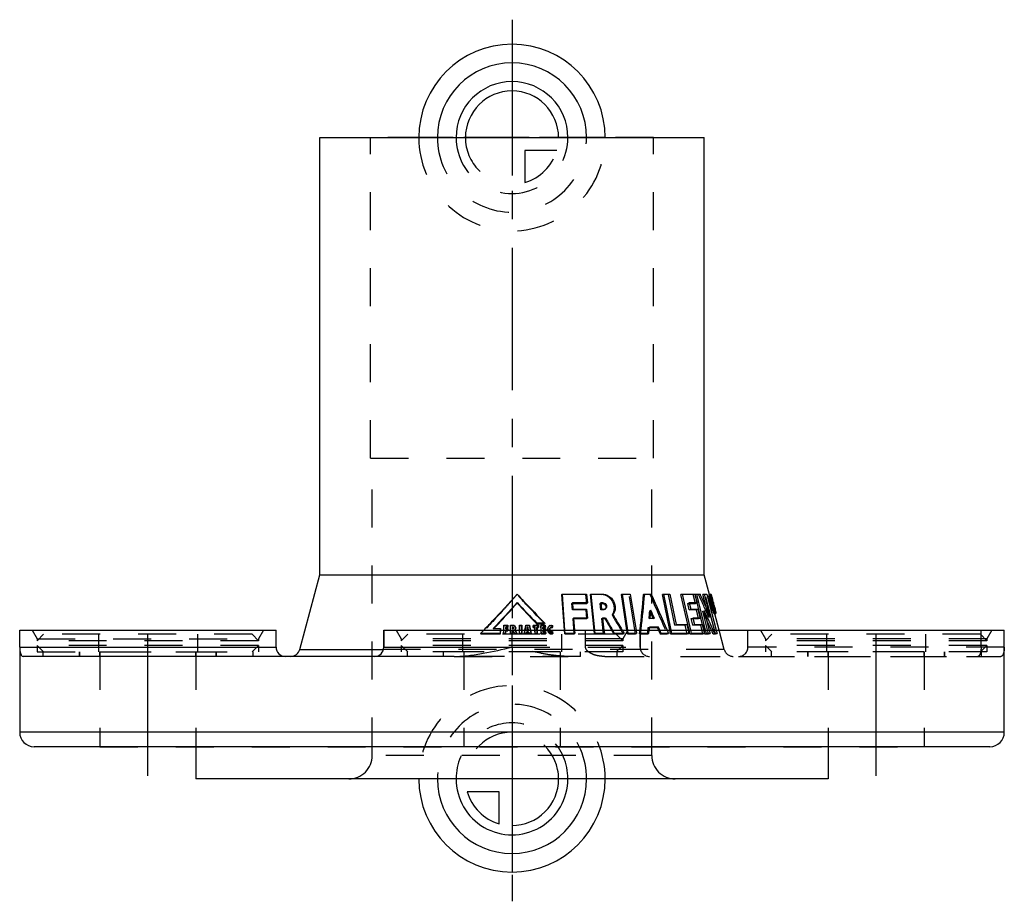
# Model space of a CAD drawing. Header units: millimetres. Extents: x 415 to 584, y 424 to 575.
import ezdxf

# ---------------------------------------------------------------- set-up
doc = ezdxf.new("R2010")
doc.units = ezdxf.units.MM
doc.header["$LTSCALE"] = 65.185185
doc.linetypes.add('CENTER', pattern=[0.6, 0.375, -0.075, 0.075, -0.075])
doc.linetypes.add('HIDDEN', pattern=[0.2, 0.1, -0.1])
for name, color, linetype in [('BOHRUNG', 7, 'CONTINUOUS'), ('KOERPER', 7, 'CONTINUOUS'), ('KONST.EL_MIT_GEO', 7, 'CONTINUOUS'), ('KURVEN', 7, 'CONTINUOUS'), ('L1', 7, 'CONTINUOUS')]:
    doc.layers.add(name, color=color, linetype=linetype)

msp = doc.modelspace()

# ---------------------------------------------------------------- linework, layer by layer
at = {"layer": 'BOHRUNG', "color": 2, "linetype": 'CENTER'}
for p, q in [((437.5, 445.5), (437.5, 471.8)), ((562.5, 445.5), (562.5, 471.8))]:
    msp.add_line(p, q, dxfattribs=at)
at = {"layer": 'BOHRUNG', "color": 8, "linetype": 'HIDDEN'}
for p, q in [((429.25, 466.8), (429.25, 450.5)), ((445.75, 466.8), (445.75, 450.5)), ((491.75, 466.8), (491.75, 450.5)), ((508.25, 466.8), (508.25, 450.5)), ((554.25, 466.8), (554.25, 450.5)), ((570.75, 466.8), (570.75, 450.5)), ((429.25, 450.5), (570.75, 450.5))]:
    msp.add_line(p, q, dxfattribs=at)
at = {"layer": 'KOERPER', "color": 7, "linetype": 'Continuous'}
for p, q in [((467, 480), (467, 555)), ((467, 555), (533, 555)), ((533, 480), (533, 555)), ((463.57, 467.19), (467, 480)), ((467, 480), (533, 480)), ((533.9, 476.65), (533, 480)), ((508.58, 476.63), (508.66, 476.7)), ((509, 470.5), (508.58, 476.63)), ((513.45, 476.63), (513.57, 476.7)), ((514.1, 470.5), (513.45, 476.63)), ((518.8, 476.63), (518.96, 476.7)), ((519.71, 470.48), (518.8, 476.63)), ((522.58, 476.63), (522.77, 476.7)), ((525.83, 476.63), (526.05, 476.7)), ((527.08, 470.5), (525.83, 476.63)), ((529, 476.63), (529.25, 476.7)), ((530.4, 470.5), (529, 476.63)), ((531.43, 476.63), (531.7, 476.7)), ((532.95, 470.5), (531.43, 476.63)), ((532.76, 476.63), (533.04, 476.7)), ((533.32, 474.44), (532.76, 476.63)), ((500.89, 475.22), (500.88, 475.15)), ((510.36, 475.09), (512.86, 475.09)), ((512.86, 475.09), (512.96, 475.17)), ((515.25, 475.09), (515.52, 475.09)), ((515.52, 475.09), (515.65, 475.17)), ((530.44, 475.09), (531.49, 475.09)), ((531.49, 475.09), (531.76, 475.17)), ((534.21, 475.92), (534.27, 475.94)), ((523.8, 473.48), (523.84, 473.39)), ((523.84, 473.39), (523.94, 473.16)), ((534.69, 474.14), (534.74, 474.15)), ((535.55, 470.5), (534.79, 473.33)), ((504.1, 471.75), (504.22, 471.62)), ((504.25, 471.7), (504.22, 471.62)), ((504.22, 471.62), (505.6, 471.62)), ((505.64, 471.7), (505.6, 471.62)), ((510.57, 472.48), (512.86, 472.48)), ((512.86, 472.48), (512.96, 472.56)), ((515.56, 472.48), (515.93, 472.48)), ((515.93, 472.48), (516.07, 472.56)), ((523.94, 473.16), (524.14, 472.71)), ((524.14, 472.71), (524.21, 472.56)), ((531.06, 472.48), (532.02, 472.48)), ((532.02, 472.48), (532.29, 472.56)), ((415.5, 467.6), (415.5, 470.5)), ((415.5, 470.5), (459.5, 470.5)), ((459.5, 467.6), (459.5, 470.5)), ((478, 467.6), (478, 470.5)), ((498.93, 470.96), (499.3, 470.96)), ((499.29, 471.04), (499.3, 470.96)), ((500.06, 470.96), (500.16, 470.96)), ((500.16, 471.04), (500.16, 470.96)), ((502.69, 470.96), (502.78, 470.5)), ((502.71, 471.04), (502.71, 471.03)), ((503.66, 470.96), (503.65, 471.27)), ((503.69, 471.04), (503.66, 470.96)), ((503.66, 470.96), (503.93, 470.96)), ((503.94, 470.5), (503.93, 470.96)), ((504.31, 470.96), (504.54, 470.96)), ((504.57, 471.04), (504.54, 470.96)), ((504.98, 470.5), (504.95, 471.27)), ((505.34, 470.96), (505.69, 470.96)), ((505.73, 471.04), (505.69, 470.96)), ((506.17, 470.77), (506.12, 470.69)), ((506.13, 470.5), (506.12, 470.69)), ((506.95, 471), (506.89, 470.92)), ((521.98, 470.61), (521.97, 470.5)), ((523.58, 470.95), (524.93, 470.95)), ((524.93, 470.95), (525.13, 471.03)), ((524.93, 470.95), (525.13, 470.5)), ((584.5, 467.6), (584.5, 470.5))]:
    msp.add_line(p, q, dxfattribs=at)
at = {"layer": 'KOERPER', "color": 8, "linetype": 'HIDDEN'}
for p, q in [((500.88, 476.7), (500.87, 476.63)), ((512.7, 476.63), (508.58, 476.63)), ((512.7, 476.63), (512.81, 476.7)), ((512.86, 475.09), (512.7, 476.63)), ((515.33, 476.63), (513.45, 476.63)), ((515.33, 476.63), (515.47, 476.7)), ((520.13, 476.63), (518.8, 476.63)), ((520.13, 476.63), (520.3, 476.7)), ((521.21, 469.86), (520.13, 476.63)), ((523.68, 476.63), (522.58, 476.63)), ((523.68, 476.63), (523.88, 476.7)), ((526.85, 476.63), (525.83, 476.63)), ((526.85, 476.63), (527.08, 476.7)), ((527.96, 471.39), (526.85, 476.63)), ((531.11, 476.63), (529, 476.63)), ((531.11, 476.63), (531.38, 476.7)), ((531.49, 475.09), (531.11, 476.63)), ((532, 476.63), (531.43, 476.63)), ((532, 476.63), (532.28, 476.7)), ((533.14, 476.63), (532.76, 476.63)), ((533.14, 476.63), (533.42, 476.7)), ((534.91, 469.86), (533.14, 476.63)), ((534.79, 473.33), (533.9, 476.65)), ((510.27, 475.09), (510.36, 475.17)), ((510.27, 475.09), (510.36, 475.09)), ((510.36, 474.01), (510.27, 475.09)), ((515.11, 475.09), (515.24, 475.17)), ((515.11, 475.09), (515.25, 475.09)), ((515.24, 474.01), (515.11, 475.09)), ((530.17, 475.09), (530.42, 475.17)), ((530.17, 475.09), (530.44, 475.09)), ((530.42, 474.01), (530.17, 475.09)), ((533.98, 475.86), (534.21, 475.92)), ((534.01, 475.86), (533.98, 475.86)), ((534.45, 474.07), (533.98, 475.86)), ((534.07, 475.6), (534.37, 475.68)), ((534.07, 475.6), (534.08, 475.6)), ((534.2, 475.09), (534.07, 475.6)), ((534.12, 475.48), (534.43, 475.55)), ((534.19, 475.22), (534.12, 475.48)), ((534.21, 475.22), (534.14, 475.48)), ((534.19, 475.22), (534.5, 475.3)), ((534.2, 475.09), (534.5, 475.17)), ((534.21, 475.09), (534.2, 475.09)), ((534.27, 475.94), (534.3, 475.94)), ((534.27, 474.84), (534.57, 474.92)), ((534.28, 474.93), (534.57, 475)), ((534.31, 475.02), (534.33, 474.97)), ((510.36, 474.01), (510.44, 474.09)), ((512.71, 474.01), (510.36, 474.01)), ((512.71, 474.01), (512.81, 474.09)), ((512.86, 472.48), (512.71, 474.01)), ((515.24, 474.01), (515.37, 474.09)), ((515.65, 474.01), (515.24, 474.01)), ((515.65, 474.01), (515.78, 474.09)), ((523.64, 473.85), (523.84, 473.93)), ((523.64, 473.85), (523.8, 473.48)), ((530.42, 474.01), (530.68, 474.09)), ((531.65, 474.01), (530.42, 474.01)), ((531.65, 474.01), (531.91, 474.09)), ((532.02, 472.48), (531.65, 474.01)), ((532.73, 473.74), (533.01, 473.81)), ((533.71, 469.86), (532.73, 473.74)), ((533.76, 472.75), (533.32, 474.44)), ((534.27, 474.84), (534.28, 474.84)), ((534.48, 474.07), (534.27, 474.84)), ((534.28, 474.84), (534.32, 474.71)), ((534.32, 474.71), (534.39, 474.46)), ((534.39, 474.46), (534.43, 474.33)), ((534.43, 474.33), (534.5, 474.07)), ((534.45, 474.07), (534.69, 474.14)), ((534.45, 474.07), (534.48, 474.07)), ((534.5, 474.07), (534.81, 474.15)), ((534.5, 474.07), (534.52, 474.07)), ((534.74, 474.15), (534.77, 474.15)), ((510.48, 472.48), (510.57, 472.56)), ((510.48, 472.48), (510.57, 472.48)), ((510.69, 469.86), (510.48, 472.48)), ((515.42, 472.48), (515.55, 472.56)), ((515.42, 472.48), (515.56, 472.48)), ((515.73, 469.86), (515.42, 472.48)), ((517.2, 473.11), (517.34, 473.19)), ((523.53, 472.48), (523.73, 472.56)), ((524.25, 472.48), (523.53, 472.48)), ((524.21, 472.56), (524.25, 472.48)), ((524.25, 472.48), (524.45, 472.56)), ((530.78, 472.48), (531.04, 472.56)), ((530.78, 472.48), (531.06, 472.48)), ((531.04, 471.39), (530.78, 472.48)), ((533.76, 472.75), (534.04, 472.83)), ((478, 470.5), (522, 470.5)), ((494.61, 469.94), (494.65, 469.86)), ((494.65, 469.86), (498, 469.86)), ((496.79, 470.78), (496.81, 470.71)), ((496.81, 470.71), (496.84, 470.73)), ((498.02, 470.71), (496.81, 470.71)), ((496.84, 470.73), (496.89, 470.78)), ((497.99, 469.94), (498, 469.86)), ((498, 470.78), (498.02, 470.71)), ((498, 469.86), (498.02, 470.71)), ((498.56, 469.94), (498.58, 469.86)), ((498.58, 471.34), (498.59, 471.27)), ((498.58, 469.86), (498.59, 471.27)), ((498.58, 469.86), (498.92, 469.86)), ((499.3, 471.27), (498.59, 471.27)), ((498.91, 470.48), (498.92, 470.4)), ((498.91, 469.94), (498.92, 469.86)), ((498.92, 471.04), (498.93, 470.96)), ((498.92, 470.78), (498.93, 470.71)), ((498.92, 470.4), (499.26, 470.4)), ((498.92, 469.86), (498.92, 470.4)), ((498.93, 470.71), (498.93, 470.96)), ((499.27, 470.71), (498.93, 470.71)), ((499.26, 470.78), (499.27, 470.71)), ((499.26, 470.4), (499.27, 470.71)), ((499.26, 470.48), (499.26, 470.4)), ((499.29, 471.34), (499.3, 471.27)), ((499.3, 470.96), (499.3, 471.27)), ((499.72, 471.34), (499.72, 471.27)), ((500.16, 471.27), (499.72, 471.27)), ((499.72, 469.86), (499.72, 471.27)), ((499.72, 469.94), (499.72, 469.86)), ((499.72, 469.86), (500.06, 469.86)), ((500.06, 471.04), (500.06, 470.96)), ((500.06, 470.71), (500.06, 470.96)), ((500.06, 470.78), (500.06, 470.71)), ((500.16, 470.71), (500.06, 470.71)), ((500.06, 470.48), (500.06, 470.4)), ((500.06, 470.4), (500.18, 470.4)), ((500.06, 469.86), (500.06, 470.4)), ((500.06, 469.94), (500.06, 469.86)), ((500.16, 471.34), (500.16, 471.27)), ((500.16, 470.78), (500.16, 470.71)), ((500.19, 470.48), (500.18, 470.4)), ((500.18, 470.4), (500.28, 470.22)), ((500.28, 470.22), (500.32, 470.13)), ((500.32, 470.13), (500.35, 470.09)), ((500.35, 470.09), (500.37, 470.04)), ((500.37, 470.04), (500.42, 469.95)), ((500.42, 469.95), (500.46, 469.86)), ((500.47, 469.94), (500.46, 469.86)), ((500.46, 469.86), (500.84, 469.86)), ((500.5, 470.6), (500.5, 470.52)), ((500.85, 469.94), (500.84, 469.86)), ((501.27, 471.34), (501.26, 471.27)), ((501.64, 471.27), (501.26, 471.27)), ((501.27, 469.86), (501.26, 471.27)), ((501.28, 469.94), (501.27, 469.86)), ((501.27, 469.86), (501.66, 469.86)), ((501.66, 471.34), (501.64, 471.27)), ((501.66, 469.86), (501.64, 471.27)), ((501.67, 469.94), (501.66, 469.86)), ((502.13, 470.1), (502.09, 469.86)), ((502.11, 469.94), (502.09, 469.86)), ((502.09, 469.86), (502.44, 469.86)), ((502.16, 470.24), (502.13, 470.1)), ((502.21, 470.5), (502.16, 470.24)), ((502.35, 471.27), (502.31, 471.03)), ((502.37, 471.34), (502.35, 471.27)), ((502.97, 471.27), (502.35, 471.27)), ((502.44, 469.86), (502.48, 470.09)), ((502.46, 469.94), (502.44, 469.86)), ((502.5, 470.17), (502.48, 470.09)), ((502.48, 470.09), (502.87, 470.09)), ((502.56, 470.48), (502.54, 470.4)), ((502.8, 470.4), (502.54, 470.4)), ((502.66, 471.04), (502.64, 470.96)), ((502.64, 470.96), (502.69, 470.96)), ((502.71, 471.03), (502.69, 470.96)), ((502.78, 470.5), (502.8, 470.4)), ((502.83, 470.48), (502.8, 470.4)), ((502.89, 470.17), (502.87, 470.09)), ((502.87, 470.09), (502.92, 469.86)), ((502.94, 469.94), (502.92, 469.86)), ((502.92, 469.86), (503.26, 469.86)), ((502.99, 471.34), (502.97, 471.27)), ((503.29, 469.94), (503.26, 469.86)), ((503.68, 471.34), (503.65, 471.27)), ((504.53, 471.27), (503.65, 471.27)), ((503.96, 471.04), (503.93, 470.96)), ((503.96, 469.86), (503.94, 470.5)), ((503.99, 469.94), (503.96, 469.86)), ((503.96, 469.86), (504.3, 469.86)), ((504.3, 471.04), (504.27, 470.96)), ((504.27, 470.96), (504.31, 470.96)), ((504.3, 469.86), (504.27, 470.96)), ((504.34, 469.94), (504.3, 469.86)), ((504.56, 471.34), (504.53, 471.27)), ((504.54, 470.96), (504.53, 471.27)), ((504.99, 471.34), (504.95, 471.27)), ((505.67, 471.27), (504.95, 471.27)), ((505, 469.86), (504.98, 470.5)), ((505.04, 469.94), (505, 469.86)), ((505, 469.86), (505.73, 469.86)), ((505.34, 471.04), (505.29, 470.96)), ((505.29, 470.96), (505.34, 470.96)), ((505.3, 470.71), (505.29, 470.96)), ((505.35, 470.78), (505.3, 470.71)), ((505.7, 470.71), (505.3, 470.71)), ((505.36, 470.48), (505.32, 470.4)), ((505.32, 470.4), (505.71, 470.4)), ((505.33, 470.17), (505.32, 470.4)), ((505.37, 470.25), (505.33, 470.17)), ((505.72, 470.17), (505.33, 470.17)), ((505.72, 471.34), (505.67, 471.27)), ((505.69, 470.96), (505.67, 471.27)), ((505.74, 470.78), (505.7, 470.71)), ((505.71, 470.4), (505.7, 470.71)), ((505.76, 470.48), (505.71, 470.4)), ((505.77, 470.25), (505.72, 470.17)), ((505.73, 469.86), (505.72, 470.17)), ((505.78, 469.94), (505.73, 469.86)), ((506.18, 470.52), (506.13, 470.44)), ((506.13, 470.44), (506.13, 470.5)), ((506.51, 470.77), (506.45, 470.69)), ((506.47, 470.44), (506.45, 470.69)), ((506.52, 470.52), (506.47, 470.44)), ((506.93, 471.33), (506.87, 471.25)), ((506.89, 470.92), (506.87, 471.25)), ((506.98, 470.29), (506.93, 470.21)), ((506.94, 469.88), (506.93, 470.21)), ((507, 469.96), (506.94, 469.88)), ((509.04, 469.86), (509, 470.5)), ((509.04, 469.86), (509.11, 469.94)), ((509.04, 469.86), (510.69, 469.86)), ((510.69, 469.86), (510.78, 469.94)), ((512.63, 467.6), (512.63, 470.5)), ((514.17, 469.86), (514.1, 470.5)), ((514.17, 469.86), (514.29, 469.94)), ((514.17, 469.86), (515.73, 469.86)), ((515.73, 469.86), (515.86, 469.94)), ((517.46, 469.86), (517.6, 469.94)), ((517.46, 469.86), (519.08, 469.86)), ((519.08, 469.86), (519.24, 469.94)), ((519.8, 469.86), (519.71, 470.48)), ((519.8, 469.86), (519.96, 469.94)), ((519.8, 469.86), (521.21, 469.86)), ((521.21, 469.86), (521.38, 469.94)), ((521.89, 469.86), (522.07, 469.94)), ((521.89, 469.86), (523.29, 469.86)), ((522, 467.6), (522, 470.5)), ((523.29, 469.86), (523.48, 469.94)), ((523.39, 470.95), (523.59, 471.03)), ((523.39, 470.95), (523.58, 470.95)), ((525.13, 470.5), (525.41, 469.86)), ((525.41, 469.86), (525.62, 469.94)), ((525.41, 469.86), (526.64, 469.86)), ((526.64, 469.86), (526.86, 469.94)), ((527.21, 469.86), (527.08, 470.5)), ((527.21, 469.86), (527.43, 469.94)), ((527.21, 469.86), (530.09, 469.86)), ((527.96, 471.39), (528.19, 471.47)), ((529.75, 471.39), (527.96, 471.39)), ((529.75, 471.39), (529.99, 471.47)), ((530.09, 469.86), (529.75, 471.39)), ((530.09, 469.86), (530.34, 469.94)), ((530.55, 469.86), (530.4, 470.5)), ((530.55, 469.86), (530.8, 469.94)), ((530.55, 469.86), (532.78, 469.86)), ((531.04, 471.39), (531.3, 471.47)), ((532.4, 471.39), (531.04, 471.39)), ((532.4, 471.39), (532.67, 471.47)), ((532.78, 469.86), (532.4, 471.39)), ((532.78, 469.86), (533.04, 469.94)), ((533.11, 469.86), (532.95, 470.5)), ((533.11, 469.86), (533.38, 469.94)), ((533.11, 469.86), (533.71, 469.86)), ((533.71, 469.86), (533.99, 469.94)), ((534.23, 470.5), (534.32, 470.29)), ((534.51, 469.86), (534.79, 469.94)), ((534.51, 469.86), (534.91, 469.86)), ((534.91, 469.86), (535.2, 469.94)), ((536.43, 467.19), (535.55, 470.5)), ((540.5, 467.6), (540.5, 470.5)), ((580.52, 467.6), (580.52, 470.5)), ((425.75, 466), (425.75, 466.8)), ((429.25, 466), (429.25, 466.8)), ((429.25, 466.8), (445.75, 466.8)), ((445.75, 466), (445.75, 466.8)), ((449.25, 466), (449.25, 466.8)), ((488.25, 466), (488.25, 466.8)), ((508.25, 466.8), (491.75, 466.8)), ((511.75, 466), (511.75, 466.8)), ((550.75, 466), (550.75, 466.8)), ((570.75, 466.8), (554.25, 466.8)), ((554.25, 466), (554.25, 466.8)), ((570.75, 466), (570.75, 466.8)), ((574.25, 466), (574.25, 466.8)), ((449.25, 466), (425.75, 466)), ((511.75, 466), (488.25, 466)), ((515.91, 466), (579.93, 466))]:
    msp.add_line(p, q, dxfattribs=at)
for centre, radius, start, end in [((375.58, 586.37), 166.56, 318.3311, 318.7847), ((1551.55, 923.56), 1120.84, 203.50031, 203.87775), ((408.59, 418.21), 136.54, 23.5435, 25.3286), ((525.21, 473.05), 9.3, 16.859, 17.7792), ((519.86, 471.42), 14.89, 16.2976, 16.8809), ((511.66, 469.02), 23.43, 15.5199, 16.2966), ((503.16, 466.63), 32.26, 15.2691, 15.562), ((500.88, 466.01), 34.63, 15.0788, 15.2712), ((501, 466.04), 34.5, 14.7398, 14.9913), ((515.66, 474.45), 0.441, 300.4062, 307.9414), ((368.05, 485.58), 156.04, 355.1842, 355.689), ((399.45, 410.1), 147.7, 25.3355, 25.5211), ((403.96, 412.23), 142.71, 24.9324, 25.3367), ((506.13, 467.39), 29.19, 13.9097, 14.752), ((518.09, 470.36), 16.87, 13.3981, 13.8573), ((524.37, 471.85), 10.42, 12.407, 13.4381), ((988.46, 744.44), 543.79, 209.9314, 210.3273), ((500.11, 470.83), 0.159, 358.3479, 12.637), ((500.23, 470.83), 0.407, 311.0317, 316.9388), ((666.6, 557.5), 187.5, 207.6373, 207.8644), ((500.22, 470.84), 0.422, 316.956, 327.0613), ((500.23, 470.84), 0.414, 350.2518, 356.2294), ((883.3, 550.98), 388.59, 191.8366, 192.0481), ((506.66, 470.71), 0.546, 146.8367, 163.8875), ((506.77, 470.53), 0.662, 231.2481, 238.0964), ((506.72, 470.69), 0.263, 135.7845, 145.6484), ((367.81, 488.88), 155.25, 352.9636, 353.2001), ((369.14, 485.48), 154.93, 354.2145, 354.6174), ((420.34, 419.71), 124.7, 23.7178, 23.933)]:
    msp.add_arc(centre, radius, start, end, dxfattribs=at)
at = {"layer": 'KOERPER', "color": 7, "linetype": 'Continuous'}
for centre, radius, start, end in [((366.94, 488.98), 156.13, 353.2442, 355.4617), ((374.33, 587.3), 169.09, 318.003, 318.4521), ((650.64, 613.61), 203.96, 222.7555, 224.0702), ((545.95, 478.14), 12.3, 191.4284, 194.5366), ((546.19, 478.19), 12.54, 194.4847, 194.8812), ((546.45, 478.26), 12.81, 194.8868, 195.7504), ((352.06, 607.53), 199.19, 316.6448, 317.9658), ((546.74, 478.34), 13.12, 195.7393, 197.3813), ((545.81, 478.05), 12.14, 197.3823, 198.2644), ((910.61, 700.65), 455.88, 210.0332, 210.321), ((412.67, 416.27), 133.1, 24.0424, 24.9377), ((506.74, 470.63), 0.328, 71.386, 80.2442)]:
    msp.add_arc(centre, radius, start, end, dxfattribs=at)
at = {"layer": 'KOERPER', "color": 8, "linetype": 'HIDDEN'}
for points, knots in [([(505.6, 471.62), (505.2, 472.04), (503.6, 473.69), (502.03, 475.36), (500.87, 476.63)], [0, 0, 0, 0, 0.251122, 1, 1, 1, 1]), ([(517.2, 473.11), (517.43, 473.41), (517.69, 474.22), (517.37, 475.43), (516.53, 476.36), (515.72, 476.63), (515.33, 476.63)], [0, 0, 0, 0, 0.236903, 0.496498, 0.756752, 1, 1, 1, 1]), ([(534.34, 474.97), (534.28, 475.18), (534.19, 475.5), (534.08, 475.89), (534.01, 476.14), (533.94, 476.34), (533.89, 476.5), (533.85, 476.58), (533.82, 476.63), (533.8, 476.63)], [0, 0, 0, 0, 0.384701, 0.557456, 0.70732, 0.829233, 0.919866, 0.976698, 1, 1, 1, 1]), ([(500, 475.64), (499.57, 475.15), (497.81, 473.2), (496.02, 471.29), (494.65, 469.86)], [0, 0, 0, 0, 0.248459, 1, 1, 1, 1]), ([(534.12, 474.97), (534.07, 475.13), (534, 475.43), (533.93, 475.78), (533.9, 476.01), (533.89, 476.13), (533.89, 476.19), (533.9, 476.24), (533.91, 476.24)], [0, 0, 0, 0, 0.386101, 0.707934, 0.828806, 0.918637, 0.975721, 1, 1, 1, 1]), ([(533.91, 476.24), (533.92, 476.24), (533.94, 476.2), (533.97, 476.14), (534.02, 476.03), (534.05, 475.94), (534.06, 475.88)], [0, 0, 0, 0, 0.081009, 0.276046, 0.584606, 1, 1, 1, 1]), ([(534.14, 475.48), (534.13, 475.53), (534.1, 475.62), (534.07, 475.74), (534.03, 475.81), (534.02, 475.86), (534.01, 475.86)], [0, 0, 0, 0, 0.379834, 0.70124, 0.915191, 1, 1, 1, 1]), ([(534.08, 475.6), (534.08, 475.6), (534.08, 475.6), (534.09, 475.59), (534.09, 475.59)], [0, 0, 0, 0, 0.297255, 1, 1, 1, 1]), ([(534.09, 475.59), (534.09, 475.58), (534.1, 475.54), (534.11, 475.51), (534.12, 475.48)], [0, 0, 0, 0, 0.186721, 1, 1, 1, 1]), ([(534.59, 473.69), (534.58, 473.69), (534.55, 473.73), (534.52, 473.79), (534.46, 473.9), (534.37, 474.13), (534.25, 474.49), (534.16, 474.8), (534.12, 474.97)], [0, 0, 0, 0, 0.02379, 0.080876, 0.171506, 0.293417, 0.61634, 1, 1, 1, 1]), ([(534.19, 475.22), (534.2, 475.19), (534.21, 475.15), (534.21, 475.11), (534.22, 475.09), (534.21, 475.09)], [0, 0, 0, 0, 0.707449, 0.920702, 1, 1, 1, 1]), ([(534.28, 474.93), (534.28, 474.95), (534.26, 475.04), (534.23, 475.14), (534.21, 475.22)], [0, 0, 0, 0, 0.199747, 1, 1, 1, 1]), ([(534.69, 473.31), (534.71, 473.31), (534.71, 473.37), (534.7, 473.45), (534.68, 473.61), (534.63, 473.8), (534.58, 474.05), (534.48, 474.44), (534.4, 474.75), (534.34, 474.97)], [0, 0, 0, 0, 0.022605, 0.07795, 0.166951, 0.287763, 0.43754, 0.611232, 1, 1, 1, 1]), ([(534.55, 474.09), (534.55, 474.06), (534.57, 473.97), (534.59, 473.87), (534.6, 473.8)], [0, 0, 0, 0, 0.304725, 1, 1, 1, 1]), ([(534.6, 473.8), (534.6, 473.78), (534.6, 473.75), (534.6, 473.69), (534.59, 473.69)], [0, 0, 0, 0, 0.711941, 1, 1, 1, 1]), ([(500.64, 470.81), (500.65, 470.93), (500.54, 471.18), (500.28, 471.27), (500.16, 471.27)], [0, 0, 0, 0, 0.491686, 1, 1, 1, 1]), ([(500.27, 470.83), (500.27, 470.8), (500.25, 470.73), (500.19, 470.71), (500.16, 470.71)], [0, 0, 0, 0, 0.497645, 1, 1, 1, 1]), ([(506.87, 471.25), (506.75, 471.28), (506.49, 471.27), (506.27, 471.11), (506.21, 471)], [0, 0, 0, 0, 0.507414, 1, 1, 1, 1]), ([(506.93, 470.21), (506.84, 470.16), (506.61, 470.15), (506.47, 470.34), (506.47, 470.44)], [0, 0, 0, 0, 0.499758, 1, 1, 1, 1]), ([(515.91, 466), (515.58, 466), (514.93, 466.05), (514.14, 466.25), (513.54, 466.51), (513.12, 466.77), (512.75, 467.11), (512.63, 467.44), (512.63, 467.6)], [0, 0, 0, 0, 0.248698, 0.498078, 0.623241, 0.748683, 0.874443, 1, 1, 1, 1]), ([(580.52, 467.6), (580.52, 467.33), (580.47, 466.88), (580.33, 466.33), (580.09, 466), (579.93, 466)], [0, 0, 0, 0, 0.461176, 0.729165, 1, 1, 1, 1])]:
    msp.add_open_spline(points, degree=3, knots=knots, dxfattribs=at)
at = {"layer": 'KOERPER', "color": 7, "linetype": 'Continuous'}
for points, knots in [([(533.8, 476.63), (533.79, 476.62), (533.78, 476.55), (533.78, 476.45), (533.8, 476.25), (533.82, 476.11), (533.83, 476.03)], [0, 0, 0, 0, 0.080398, 0.276355, 0.586127, 1, 1, 1, 1]), ([(515.6, 475.09), (515.78, 475.06), (516.12, 474.81), (516.13, 474.37), (516.04, 474.22)], [0, 0, 0, 0, 0.506275, 1, 1, 1, 1]), ([(533.83, 476.03), (533.84, 476), (533.86, 475.89), (533.88, 475.78), (533.89, 475.7)], [0, 0, 0, 0, 0.233626, 1, 1, 1, 1]), ([(534.28, 474.24), (534.29, 474.21), (534.33, 474.1), (534.37, 473.99), (534.4, 473.91)], [0, 0, 0, 0, 0.263915, 1, 1, 1, 1]), ([(534.4, 473.91), (534.43, 473.82), (534.49, 473.67), (534.58, 473.47), (534.63, 473.37), (534.68, 473.3), (534.69, 473.31)], [0, 0, 0, 0, 0.414591, 0.725138, 0.921008, 1, 1, 1, 1]), ([(500.16, 470.96), (500.19, 470.96), (500.24, 470.94), (500.26, 470.89), (500.27, 470.87)], [0, 0, 0, 0, 0.504301, 1, 1, 1, 1])]:
    msp.add_open_spline(points, degree=3, knots=knots, dxfattribs=at)
for points in [[(515.52, 475.09), (515.55, 475.09), (515.57, 475.09), (515.6, 475.09)], [(500.57, 470.61), (500.6, 470.66), (500.63, 470.71), (500.63, 470.77)], [(506.14, 470.86), (506.12, 470.8), (506.12, 470.75), (506.12, 470.69)], [(506.53, 470.88), (506.59, 470.94), (506.7, 470.97), (506.79, 470.95)], [(506.84, 470.94), (506.86, 470.94), (506.87, 470.93), (506.89, 470.92)]]:
    msp.add_open_spline(points, degree=3, dxfattribs=at)
at = {"layer": 'KOERPER', "color": 8, "linetype": 'HIDDEN'}
for points in [[(534.52, 474.07), (534.44, 474.36), (534.36, 474.64), (534.28, 474.93)], [(515.89, 474.07), (515.82, 474.03), (515.73, 474.01), (515.65, 474.01)], [(516.04, 474.22), (516.01, 474.17), (515.98, 474.14), (515.94, 474.11)], [(502.31, 471.03), (502.28, 470.86), (502.24, 470.68), (502.21, 470.5)], [(502.54, 470.4), (502.57, 470.59), (502.61, 470.77), (502.64, 470.96)], [(506.13, 470.44), (506.14, 470.28), (506.23, 470.12), (506.36, 470.02)], [(506.42, 469.97), (506.57, 469.88), (506.77, 469.84), (506.94, 469.88)], [(506.45, 470.69), (506.45, 470.74), (506.47, 470.8), (506.5, 470.84)], [(517.09, 470.5), (517.21, 470.29), (517.33, 470.08), (517.46, 469.86)]]:
    msp.add_open_spline(points, degree=3, dxfattribs=at)
at = {"layer": 'KONST.EL_MIT_GEO', "color": 8, "linetype": 'HIDDEN'}
for p, q in [((475.7, 500), (475.7, 555)), ((524.3, 555), (475.7, 555)), ((524.3, 500), (524.3, 555)), ((475.7, 500), (524.3, 500)), ((476, 449), (476, 500)), ((524, 449), (524, 500)), ((534.2, 476.32), (533.91, 476.24)), ((534.27, 475.94), (534.3, 475.94)), ((534.36, 475.68), (534.49, 475.17)), ((534.43, 475.55), (534.5, 475.3)), ((534.49, 475.17), (534.5, 475.17)), ((534.56, 474.92), (534.77, 474.15)), ((534.58, 475.23), (534.59, 475.2)), ((534.59, 475.2), (534.61, 475.1)), ((534.59, 474.91), (534.62, 474.81)), ((534.61, 475.1), (534.63, 475.04)), ((515.89, 474.07), (516.02, 474.15)), ((534.59, 473.69), (534.88, 473.77)), ((534.62, 474.81), (534.65, 474.72)), ((534.65, 474.72), (534.68, 474.62)), ((534.68, 474.62), (534.73, 474.44)), ((534.73, 474.44), (534.76, 474.34)), ((534.77, 474.15), (534.74, 474.15)), ((534.76, 474.34), (534.78, 474.25)), ((534.78, 474.25), (534.81, 474.15)), ((534.81, 474.15), (534.79, 474.15)), ((417.63, 470.5), (418.5, 469)), ((417.63, 470.5), (457.37, 470.5)), ((457.37, 470.5), (456.5, 469)), ((478, 470.5), (478, 467.6)), ((480.13, 470.5), (481, 469)), ((497.99, 469.94), (494.61, 469.94)), ((498, 470.5), (497.99, 469.94)), ((498.56, 469.94), (498.57, 470.5)), ((498.91, 469.94), (498.56, 469.94)), ((499.26, 470.48), (498.91, 470.48)), ((498.91, 470.48), (498.91, 469.94)), ((499.72, 469.94), (499.72, 470.5)), ((500.06, 469.94), (499.72, 469.94)), ((500.19, 470.48), (500.06, 470.48)), ((500.06, 470.48), (500.06, 469.94)), ((500.22, 470.42), (500.19, 470.48)), ((500.34, 470.18), (500.22, 470.42)), ((500.27, 470.83), (500.27, 470.91)), ((500.41, 470.06), (500.34, 470.18)), ((500.47, 469.94), (500.41, 470.06)), ((500.85, 469.94), (500.47, 469.94)), ((500.5, 470.6), (500.55, 470.5)), ((500.55, 470.5), (500.66, 470.31)), ((500.64, 470.81), (500.64, 470.89)), ((500.66, 470.31), (500.77, 470.1)), ((500.77, 470.1), (500.81, 470.01)), ((500.81, 470.01), (500.85, 469.94)), ((501.28, 469.94), (501.28, 470.5)), ((501.67, 469.94), (501.28, 469.94)), ((501.67, 470.5), (501.67, 469.94)), ((502.11, 469.94), (502.14, 470.1)), ((502.46, 469.94), (502.11, 469.94)), ((502.14, 470.1), (502.19, 470.41)), ((502.19, 470.41), (502.21, 470.5)), ((502.48, 470.09), (502.46, 469.94)), ((502.5, 470.17), (502.48, 470.09)), ((502.89, 470.17), (502.5, 470.17)), ((502.57, 470.54), (502.56, 470.48)), ((502.56, 470.48), (502.83, 470.48)), ((502.94, 469.94), (502.89, 470.17)), ((503.29, 469.94), (502.94, 469.94)), ((503.17, 470.5), (503.22, 470.25)), ((503.22, 470.25), (503.29, 469.94)), ((503.99, 469.94), (503.98, 470.5)), ((504.34, 469.94), (503.99, 469.94)), ((504.32, 470.5), (504.34, 469.94)), ((505.04, 469.94), (505.02, 470.5)), ((505.78, 469.94), (505.04, 469.94)), ((505.76, 470.48), (505.36, 470.48)), ((505.36, 470.48), (505.37, 470.25)), ((505.37, 470.25), (505.77, 470.25)), ((505.77, 470.25), (505.78, 469.94)), ((506.26, 471.08), (506.21, 471)), ((506.55, 470.92), (506.5, 470.84)), ((506.98, 470.29), (507, 469.96)), ((509.11, 469.94), (509.08, 470.5)), ((510.78, 469.94), (509.11, 469.94)), ((510.73, 470.5), (510.78, 469.94)), ((514.29, 469.94), (514.23, 470.5)), ((515.86, 469.94), (514.29, 469.94)), ((515.79, 470.5), (515.86, 469.94)), ((519.24, 469.94), (517.6, 469.94)), ((518.91, 470.5), (519.24, 469.94)), ((519.87, 470.5), (519, 469)), ((519.96, 469.94), (519.88, 470.5)), ((521.38, 469.94), (519.96, 469.94)), ((521.29, 470.5), (521.38, 469.94)), ((522, 470.5), (522, 467.6)), ((523.48, 469.94), (522.07, 469.94)), ((525.62, 469.94), (525.36, 470.5)), ((526.86, 469.94), (525.62, 469.94)), ((526.61, 470.5), (526.86, 469.94)), ((527.43, 469.94), (527.31, 470.5)), ((530.34, 469.94), (527.43, 469.94)), ((530.21, 470.5), (530.34, 469.94)), ((530.8, 469.94), (530.67, 470.5)), ((533.04, 469.94), (530.8, 469.94)), ((532.9, 470.5), (533.04, 469.94)), ((533.38, 469.94), (533.24, 470.5)), ((533.99, 469.94), (533.38, 469.94)), ((533.84, 470.5), (533.99, 469.94)), ((535.2, 469.94), (534.79, 469.94)), ((535.05, 470.5), (535.2, 469.94)), ((542.63, 470.5), (543.5, 469)), ((582.37, 470.5), (581.5, 469)), ((419.6, 469.8), (418.5, 468.7)), ((418.5, 469), (418.5, 468.7)), ((418.5, 469), (456.5, 469)), ((456.5, 468.7), (418.5, 468.7)), ((455.4, 469.8), (419.6, 469.8)), ((429, 469.8), (429, 466.8)), ((446, 469.8), (446, 466.8)), ((455.4, 469.8), (456.5, 468.7)), ((456.5, 469), (456.5, 468.7)), ((482.1, 469.8), (481, 468.7)), ((519, 469), (481, 469)), ((481, 469), (481, 468.7)), ((519, 468.7), (481, 468.7)), ((517.9, 469.8), (482.1, 469.8)), ((491.5, 469.8), (491.5, 466.8)), ((508.5, 469.8), (508.5, 466.8)), ((517.9, 469.8), (519, 468.7)), ((519, 469), (519, 468.7)), ((544.6, 469.8), (543.5, 468.7)), ((581.5, 469), (543.5, 469)), ((543.5, 469), (543.5, 468.7)), ((581.5, 468.7), (543.5, 468.7)), ((580.4, 469.8), (544.6, 469.8)), ((554, 469.8), (554, 466.8)), ((571, 469.8), (571, 466.8)), ((580.4, 469.8), (581.5, 468.7)), ((581.5, 469), (581.5, 468.7)), ((418.5, 467.9), (418.5, 466.8)), ((418.5, 467.9), (419.6, 466.8)), ((456.5, 467.9), (418.5, 467.9)), ((418.5, 466.8), (456.5, 466.8)), ((419.5, 466.8), (419.5, 466)), ((425.75, 466.8), (425.75, 466)), ((449.25, 466.8), (449.25, 466)), ((456.5, 467.9), (455.4, 466.8)), ((455.5, 466.8), (455.5, 466)), ((456.5, 467.9), (456.5, 466.8)), ((536.43, 467.19), (477.94, 467.19)), ((481, 467.9), (482.1, 466.8)), ((519, 467.9), (481, 467.9)), ((481, 467.9), (481, 466.8)), ((519, 466.8), (481, 466.8)), ((482, 466.8), (482, 466)), ((500, 467.6), (522, 467.6)), ((519, 467.9), (517.9, 466.8)), ((518, 466.8), (518, 466)), ((519, 467.9), (519, 466.8)), ((584.5, 467.6), (540.5, 467.6)), ((581.5, 467.9), (543.5, 467.9)), ((543.5, 467.9), (544.6, 466.8)), ((543.5, 467.9), (543.5, 466.8)), ((581.5, 466.8), (543.5, 466.8)), ((544.5, 466.8), (544.5, 466)), ((550.75, 466.8), (550.75, 466)), ((574.25, 466.8), (574.25, 466)), ((581.5, 467.9), (580.4, 466.8)), ((580.5, 466.8), (580.5, 466)), ((581.5, 467.9), (581.5, 466.8)), ((490.09, 466), (537.98, 466)), ((538.9, 466), (583.92, 466)), ((524, 449), (476, 449))]:
    msp.add_line(p, q, dxfattribs=at)
at = {"layer": 'KONST.EL_MIT_GEO', "color": 7, "linetype": 'Continuous'}
for p, q in [((508.66, 476.7), (512.81, 476.7)), ((509.08, 470.5), (508.66, 476.7)), ((512.81, 476.7), (512.96, 475.17)), ((513.57, 476.7), (515.47, 476.7)), ((514.23, 470.5), (513.57, 476.7)), ((518.96, 476.7), (520.3, 476.7)), ((519.88, 470.5), (518.96, 476.7)), ((520.3, 476.7), (521.29, 470.5)), ((522.77, 476.7), (523.88, 476.7)), ((526.05, 476.7), (527.08, 476.7)), ((527.31, 470.5), (526.05, 476.7)), ((527.08, 476.7), (528.19, 471.47)), ((529.25, 476.7), (531.38, 476.7)), ((530.67, 470.5), (529.25, 476.7)), ((531.38, 476.7), (531.76, 475.17)), ((531.7, 476.7), (532.28, 476.7)), ((533.24, 470.5), (531.7, 476.7)), ((533.04, 476.7), (533.42, 476.7)), ((534.04, 472.83), (533.04, 476.7)), ((533.42, 476.7), (535.05, 470.5)), ((534.09, 476.7), (533.8, 476.63)), ((512.96, 475.17), (510.36, 475.17)), ((510.36, 475.17), (510.44, 474.09)), ((515.65, 475.17), (515.24, 475.17)), ((515.24, 475.17), (515.37, 474.09)), ((531.76, 475.17), (530.42, 475.17)), ((530.42, 475.17), (530.68, 474.09)), ((534.74, 474.15), (534.27, 475.94)), ((534.37, 475.68), (534.36, 475.68)), ((534.48, 475.3), (534.41, 475.55)), ((534.5, 475.17), (534.5, 475.17)), ((534.57, 474.92), (534.56, 474.92)), ((534.57, 475), (534.59, 474.91)), ((534.72, 474.41), (534.57, 474.92)), ((534.6, 475.1), (534.62, 475.04)), ((510.44, 474.09), (512.81, 474.09)), ((512.81, 474.09), (512.96, 472.56)), ((515.37, 474.09), (515.78, 474.09)), ((530.68, 474.09), (531.91, 474.09)), ((531.91, 474.09), (532.29, 472.56)), ((533.01, 473.81), (533.84, 470.5)), ((534.69, 473.31), (534.98, 473.38)), ((534.79, 474.15), (534.72, 474.41)), ((505.64, 471.7), (504.25, 471.7)), ((512.96, 472.56), (510.57, 472.56)), ((510.57, 472.56), (510.73, 470.5)), ((516.07, 472.56), (515.55, 472.56)), ((515.55, 472.56), (515.79, 470.5)), ((523.73, 472.56), (524.45, 472.56)), ((532.29, 472.56), (531.04, 472.56)), ((531.04, 472.56), (531.3, 471.47)), ((478, 470.5), (584.5, 470.5)), ((496.79, 470.78), (498, 470.78)), ((498, 470.78), (498, 470.5)), ((498.57, 470.5), (498.58, 471.34)), ((498.58, 471.34), (499.29, 471.34)), ((499.29, 471.04), (498.92, 471.04)), ((498.92, 471.04), (498.92, 470.78)), ((498.92, 470.78), (499.26, 470.78)), ((499.26, 470.78), (499.26, 470.48)), ((499.29, 471.34), (499.29, 471.04)), ((499.72, 471.34), (500.16, 471.34)), ((499.72, 470.5), (499.72, 471.34)), ((500, 467.6), (500, 470.5)), ((500.16, 471.04), (500.06, 471.04)), ((500.06, 471.04), (500.06, 470.78)), ((500.06, 470.78), (500.16, 470.78)), ((501.27, 471.34), (501.66, 471.34)), ((501.28, 470.5), (501.27, 471.34)), ((501.66, 471.34), (501.67, 470.5)), ((502.31, 471.03), (502.37, 471.34)), ((502.37, 471.34), (502.99, 471.34)), ((502.58, 470.6), (502.57, 470.54)), ((502.6, 470.73), (502.58, 470.6)), ((502.66, 471.04), (502.6, 470.73)), ((502.71, 471.04), (502.66, 471.04)), ((502.72, 470.98), (502.71, 471.04)), ((502.83, 470.48), (502.72, 470.98)), ((502.99, 471.34), (503.06, 471.03)), ((503.06, 471.03), (503.17, 470.5)), ((503.68, 471.34), (504.56, 471.34)), ((503.69, 471.04), (503.68, 471.34)), ((503.96, 471.04), (503.69, 471.04)), ((503.98, 470.5), (503.96, 471.04)), ((504.57, 471.04), (504.3, 471.04)), ((504.3, 471.04), (504.32, 470.5)), ((504.56, 471.34), (504.57, 471.04)), ((504.99, 471.34), (505.72, 471.34)), ((505.02, 470.5), (504.99, 471.34)), ((505.73, 471.04), (505.34, 471.04)), ((505.34, 471.04), (505.35, 470.78)), ((505.35, 470.78), (505.74, 470.78)), ((505.72, 471.34), (505.73, 471.04)), ((505.74, 470.78), (505.76, 470.48)), ((506.18, 470.52), (506.17, 470.77)), ((506.51, 470.77), (506.52, 470.52)), ((506.93, 471.33), (506.95, 471)), ((522.14, 470.5), (522.16, 470.69)), ((523.56, 470.78), (523.53, 470.5)), ((523.59, 471.03), (523.56, 470.78)), ((525.13, 471.03), (523.59, 471.03)), ((525.36, 470.5), (525.13, 471.03)), ((528.19, 471.47), (529.99, 471.47)), ((529.99, 471.47), (530.21, 470.5)), ((531.3, 471.47), (532.67, 471.47)), ((532.67, 471.47), (532.9, 470.5)), ((584.5, 453), (584.5, 470.5)), ((415.5, 467.6), (415.5, 453)), ((415.5, 467.6), (459.5, 467.6)), ((463.57, 467.19), (477.94, 467.19)), ((478, 467.6), (500, 467.6)), ((490.09, 466), (416.08, 466)), ((584.5, 453), (415.5, 453)), ((582, 450.5), (418, 450.5)), ((445.75, 450.5), (445.75, 445)), ((554.25, 450.5), (554.25, 445)), ((554.25, 445), (445.75, 445))]:
    msp.add_line(p, q, dxfattribs=at)
for centre, radius, start, end in [((367.52, 489.37), 155.77, 353.1131, 355.3362), ((1550.85, 925.37), 1120.7, 203.5996, 203.94612), ((396.71, 412.41), 150.04, 25.1922, 25.3747), ((361.63, 599.78), 186.83, 316.3352, 318.1898), ((659.37, 623.13), 216.77, 223.0243, 224.3117), ((405.4, 416.48), 140.44, 24.0389, 25.1981), ((542.06, 477.4), 8.04, 189.2663, 190.3947), ((543.91, 477.74), 9.92, 190.3855, 191.3934), ((545.31, 478.02), 11.35, 191.3867, 192.3012), ((539.73, 476.8), 5.58, 188.8683, 190.1829), ((546.31, 478.23), 12.37, 192.2985, 193.1496), ((541.56, 477.13), 7.44, 190.1669, 191.28), ((543.04, 477.42), 8.95, 191.2697, 192.2455), ((546.78, 478.34), 12.86, 193.1453, 193.9907), ((544.19, 477.67), 10.13, 192.2421, 193.1271), ((546.53, 478.28), 12.6, 193.9865, 194.8785), ((544.86, 477.83), 10.82, 193.1212, 193.9877), ((546.37, 478.24), 12.43, 194.883, 195.2175), ((544.74, 477.8), 10.7, 193.9821, 194.8995), ((546.96, 478.4), 13.05, 195.2213, 196.5972), ((520.1, 471.48), 14.94, 16.3009, 16.8696), ((532.9, 475.15), 1.57, 14.9689, 16.5367), ((544.61, 477.76), 10.56, 194.9041, 195.2244), ((544.95, 477.85), 10.91, 195.2248, 195.7028), ((512.08, 469.13), 23.3, 15.5274, 16.2994), ((545.15, 477.91), 11.13, 195.7017, 196.4572), ((503.7, 466.78), 32, 15.2733, 15.5688), ((533.11, 474.75), 1.48, 10.0198, 11.0286), ((501.47, 466.17), 34.32, 15.0808, 15.2755), ((501.57, 466.2), 34.21, 14.7404, 14.9912), ((503.55, 466.72), 32.16, 14.4822, 14.7417), ((515.78, 474.58), 0.49, 269.9964, 279.56), ((368.81, 485.95), 155.49, 355.0596, 355.341), ((368.5, 485.97), 155.8, 355.341, 355.5658), ((402.49, 411.25), 144.73, 25.2311, 25.6097), ((415.71, 421.12), 129.13, 23.8122, 24.0204), ((418.1, 422.18), 126.53, 23.6003, 23.8122), ((546.77, 478.34), 12.85, 196.5885, 197.4225), ((544.85, 477.82), 10.81, 196.4532, 197.2145), ((545.98, 478.09), 12.01, 197.4208, 198.3116), ((544.11, 477.59), 10.03, 197.2124, 198.0312), ((543.01, 477.23), 8.88, 198.0253, 198.9263), ((541.51, 476.71), 7.29, 198.9183, 199.9237), ((540.13, 476.22), 5.82, 199.9258, 200.9756), ((524.06, 471.43), 11.13, 12.51, 13.2526), ((916.33, 705.47), 463.1, 210.1953, 210.4901), ((986.39, 744.95), 542.09, 210.0875, 210.4168), ((414.1, 416.68), 131.92, 24.0759, 25.247), ((500.17, 470.82), 0.523, 63.9198, 72.2213), ((500.23, 470.91), 0.41, 310.84, 320.8418), ((500.22, 470.89), 0.435, 38.3759, 46.4543), ((506.72, 470.78), 0.55, 124.9341, 151.8618), ((506.73, 470.75), 0.581, 120.0376, 124.9344), ((506.75, 470.73), 0.605, 115.3668, 120.0391), ((506.76, 470.7), 0.644, 106.4816, 115.3107), ((461.1, 467.6), 1.6, 180, 270), ((462.02, 467.6), 1.6, 270, 345), ((476.4, 467.6), 1.6, 270, 360), ((418, 453), 2.5, 180, 270), ((582, 453), 2.5, 270, 360)]:
    msp.add_arc(centre, radius, start, end, dxfattribs=at)
at = {"layer": 'KONST.EL_MIT_GEO', "color": 8, "linetype": 'HIDDEN'}
for centre, radius, start, end in [((529.06, 474.12), 5.56, 15.6374, 16.3016), ((528.74, 474.03), 5.89, 14.9713, 15.6454), ((496.66, 465.08), 39.26, 15.544, 15.8127), ((484.74, 461.76), 51.63, 15.3422, 15.5486), ((528.94, 473.81), 5.75, 14.2173, 14.9707), ((476.26, 459.43), 60.42, 15.1621, 15.3434), ((470.3, 457.81), 66.59, 14.8295, 14.997), ((477.28, 459.66), 59.37, 14.6475, 14.8304), ((486.21, 461.99), 50.15, 14.4378, 14.6489), ((498.17, 465.07), 37.8, 14.1645, 14.4426), ((308.22, 650.24), 259.33, 315.9512, 316.1226), ((368.35, 489.27), 154.93, 352.8319, 353.0401), ((369.81, 485.85), 154.49, 354.0875, 354.2957), ((421.31, 419.92), 124.01, 23.7884, 24.0708), ((523.6, 467.6), 1.6, 180, 270), ((537.98, 467.6), 1.6, 195, 270), ((538.9, 467.6), 1.6, 270, 360), ((472, 449), 4, 270, 360), ((528, 449), 4, 180, 270)]:
    msp.add_arc(centre, radius, start, end, dxfattribs=at)
at = {"layer": 'KONST.EL_MIT_GEO', "color": 7, "linetype": 'Continuous'}
for points, knots in [([(495.15, 470.5), (495.64, 471.01), (497.58, 473.05), (499.49, 475.12), (500.88, 476.7)], [0, 0, 0, 0, 0.251623, 1, 1, 1, 1]), ([(500.88, 476.7), (501.27, 476.28), (502.84, 474.6), (504.43, 472.94), (505.64, 471.7)], [0, 0, 0, 0, 0.248749, 1, 1, 1, 1]), ([(515.47, 476.7), (515.85, 476.7), (516.66, 476.44), (517.51, 475.51), (517.84, 474.3), (517.57, 473.49), (517.34, 473.19)], [0, 0, 0, 0, 0.243333, 0.503547, 0.763185, 1, 1, 1, 1]), ([(534.12, 476.1), (534.11, 476.19), (534.09, 476.33), (534.07, 476.52), (534.07, 476.63), (534.08, 476.7), (534.09, 476.7)], [0, 0, 0, 0, 0.414445, 0.724082, 0.919689, 1, 1, 1, 1]), ([(534.09, 476.7), (534.11, 476.71), (534.15, 476.64), (534.19, 476.54), (534.26, 476.34), (534.31, 476.19), (534.33, 476.1)], [0, 0, 0, 0, 0.077552, 0.27276, 0.583773, 1, 1, 1, 1]), ([(515.65, 475.17), (515.77, 475.17), (516.01, 475.08), (516.24, 474.78), (516.27, 474.41), (516.12, 474.21), (516.02, 474.15)], [0, 0, 0, 0, 0.248083, 0.512751, 0.76816, 1, 1, 1, 1]), ([(534.18, 476.15), (534.18, 476.19), (534.18, 476.23), (534.18, 476.32), (534.2, 476.32)], [0, 0, 0, 0, 0.714584, 1, 1, 1, 1]), ([(534.21, 475.94), (534.21, 475.96), (534.2, 476.03), (534.19, 476.1), (534.18, 476.15)], [0, 0, 0, 0, 0.283738, 1, 1, 1, 1]), ([(534.2, 476.32), (534.21, 476.32), (534.24, 476.26), (534.28, 476.18), (534.34, 476.01), (534.38, 475.89), (534.4, 475.81)], [0, 0, 0, 0, 0.078034, 0.274129, 0.584376, 1, 1, 1, 1]), ([(534.3, 475.94), (534.3, 475.94), (534.31, 475.92), (534.33, 475.88), (534.35, 475.83), (534.36, 475.8)], [0, 0, 0, 0, 0.084757, 0.282473, 1, 1, 1, 1]), ([(534.37, 475.68), (534.37, 475.68), (534.37, 475.67), (534.38, 475.67), (534.38, 475.66)], [0, 0, 0, 0, 0.296804, 1, 1, 1, 1]), ([(534.38, 475.66), (534.38, 475.66), (534.39, 475.64), (534.39, 475.61), (534.4, 475.6)], [0, 0, 0, 0, 0.195283, 1, 1, 1, 1]), ([(534.48, 475.3), (534.49, 475.27), (534.5, 475.23), (534.5, 475.19), (534.51, 475.17), (534.5, 475.17)], [0, 0, 0, 0, 0.708446, 0.921165, 1, 1, 1, 1]), ([(534.52, 475.23), (534.52, 475.21), (534.54, 475.14), (534.55, 475.08), (534.56, 475.03)], [0, 0, 0, 0, 0.279923, 1, 1, 1, 1]), ([(534.98, 473.39), (534.98, 473.38), (534.95, 473.4), (534.9, 473.48), (534.81, 473.66), (534.7, 473.95), (534.61, 474.18), (534.57, 474.32)], [0, 0, 0, 0, 0.02512, 0.078633, 0.277162, 0.590075, 1, 1, 1, 1]), ([(534.69, 474.76), (534.7, 474.72), (534.73, 474.59), (534.77, 474.45), (534.79, 474.35)], [0, 0, 0, 0, 0.264479, 1, 1, 1, 1]), ([(534.88, 473.77), (534.87, 473.77), (534.84, 473.81), (534.81, 473.87), (534.75, 473.99), (534.71, 474.08), (534.69, 474.13)], [0, 0, 0, 0, 0.080994, 0.275303, 0.584077, 1, 1, 1, 1]), ([(534.79, 474.35), (534.82, 474.24), (534.86, 474.07), (534.89, 473.89), (534.89, 473.82)], [0, 0, 0, 0, 0.626291, 1, 1, 1, 1]), ([(534.89, 473.82), (534.89, 473.82), (534.89, 473.8), (534.89, 473.77), (534.88, 473.77)], [0, 0, 0, 0, 0.397572, 1, 1, 1, 1]), ([(534.93, 473.85), (534.95, 473.78), (534.97, 473.67), (534.99, 473.52), (535, 473.44), (535, 473.39), (534.98, 473.39)], [0, 0, 0, 0, 0.420254, 0.729053, 0.920914, 1, 1, 1, 1]), ([(500.16, 471.04), (500.19, 471.04), (500.26, 471.01), (500.28, 470.94), (500.27, 470.91)], [0, 0, 0, 0, 0.501731, 1, 1, 1, 1]), ([(415.5, 467.6), (415.5, 467.41), (415.52, 467.05), (415.61, 466.63), (415.72, 466.33), (415.83, 466.12), (415.98, 466), (416.08, 466)], [0, 0, 0, 0, 0.311985, 0.597834, 0.722889, 0.831953, 1, 1, 1, 1]), ([(490.09, 466), (490.92, 466), (492.59, 466.12), (495.91, 466.65), (498.36, 467.22), (500, 467.6)], [0, 0, 0, 0, 0.249187, 0.4991, 1, 1, 1, 1])]:
    msp.add_open_spline(points, degree=3, knots=knots, dxfattribs=at)
at = {"layer": 'KONST.EL_MIT_GEO', "color": 8, "linetype": 'HIDDEN'}
for points, knots in [([(534.33, 476.1), (534.34, 476.08), (534.37, 475.97), (534.4, 475.86), (534.43, 475.78)], [0, 0, 0, 0, 0.234686, 1, 1, 1, 1]), ([(534.82, 474.32), (534.83, 474.29), (534.85, 474.18), (534.88, 474.07), (534.9, 473.99)], [0, 0, 0, 0, 0.265589, 1, 1, 1, 1]), ([(507, 469.96), (506.88, 469.93), (506.63, 469.94), (506.42, 470.07), (506.34, 470.16)], [0, 0, 0, 0, 0.496515, 1, 1, 1, 1]), ([(506.98, 470.29), (506.9, 470.24), (506.67, 470.23), (506.52, 470.42), (506.52, 470.52)], [0, 0, 0, 0, 0.499846, 1, 1, 1, 1]), ([(509.91, 466), (509.08, 466), (507.41, 466.12), (504.09, 466.65), (501.64, 467.22), (500, 467.6)], [0, 0, 0, 0, 0.249173, 0.499085, 1, 1, 1, 1]), ([(584.5, 467.6), (584.5, 467.41), (584.48, 467.05), (584.39, 466.63), (584.28, 466.33), (584.17, 466.12), (584.02, 466), (583.92, 466)], [0, 0, 0, 0, 0.311985, 0.597834, 0.722889, 0.831953, 1, 1, 1, 1])]:
    msp.add_open_spline(points, degree=3, knots=knots, dxfattribs=at)
at = {"layer": 'KONST.EL_MIT_GEO', "color": 7, "linetype": 'Continuous'}
for points in [[(534.36, 475.8), (534.37, 475.76), (534.38, 475.72), (534.39, 475.68)], [(516.02, 474.15), (515.97, 474.12), (515.92, 474.1), (515.86, 474.09)], [(524.45, 472.56), (524.24, 473.01), (524.04, 473.47), (523.84, 473.93)], [(500.16, 471.34), (500.22, 471.34), (500.27, 471.34), (500.33, 471.32)], [(500.23, 470.81), (500.21, 470.79), (500.19, 470.78), (500.16, 470.78)], [(500.27, 470.91), (500.27, 470.87), (500.26, 470.83), (500.23, 470.81)], [(500.4, 471.29), (500.44, 471.27), (500.48, 471.24), (500.52, 471.21)], [(500.65, 470.89), (500.64, 470.8), (500.6, 470.72), (500.55, 470.65)], [(500.56, 471.16), (500.62, 471.09), (500.65, 470.98), (500.65, 470.89)], [(502.21, 470.5), (502.25, 470.68), (502.28, 470.86), (502.31, 471.03)], [(506.17, 470.77), (506.16, 470.86), (506.19, 470.96), (506.23, 471.04)], [(506.51, 470.77), (506.5, 470.82), (506.52, 470.88), (506.55, 470.92)], [(506.55, 470.92), (506.6, 470.99), (506.7, 471.04), (506.79, 471.04)], [(506.58, 471.32), (506.69, 471.35), (506.81, 471.35), (506.93, 471.33)], [(506.79, 471.04), (506.84, 471.04), (506.9, 471.02), (506.95, 471)]]:
    msp.add_open_spline(points, degree=3, dxfattribs=at)
at = {"layer": 'KONST.EL_MIT_GEO', "color": 8, "linetype": 'HIDDEN'}
for points in [[(506.22, 470.35), (506.2, 470.4), (506.18, 470.46), (506.18, 470.52)], [(506.34, 470.16), (506.29, 470.21), (506.24, 470.28), (506.22, 470.35)], [(517.6, 469.94), (517.49, 470.13), (517.38, 470.31), (517.27, 470.5)]]:
    msp.add_open_spline(points, degree=3, dxfattribs=at)
at = {"layer": 'KURVEN', "color": 8, "linetype": 'HIDDEN'}
for p, q in [((516, 555), (484, 555)), ((500, 555), (500, 545.4)), ((502.2, 552.8), (502.2, 547.31)), ((507.69, 552.8), (502.2, 552.8)), ((500, 461), (500, 445)), ((509.6, 445), (492, 445))]:
    msp.add_line(p, q, dxfattribs=at)
at = {"layer": 'KURVEN', "color": 40, "linetype": 'Continuous'}
for p, q in [((500, 445), (500, 429)), ((497.8, 442.8), (492.31, 442.8)), ((497.8, 437.31), (497.8, 442.8))]:
    msp.add_line(p, q, dxfattribs=at)
for centre, radius, start, end in [((500, 555), 16, 0, 180), ((500, 555), 12.8, 0, 180), ((500, 555), 9.6, 0, 179.9999), ((500, 555), 8, 0, 179.9999), ((500, 445), 16, 180, 360), ((500, 445), 12.8, 180, 360), ((500, 445), 9.6, 180, 0.0001), ((500, 445), 8, 270, 0.0001), ((500, 445), 8, 195.962, 254.038)]:
    msp.add_arc(centre, radius, start, end, dxfattribs=at)
at = {"layer": 'KURVEN', "color": 8, "linetype": 'HIDDEN'}
for centre, radius, start, end in [((500, 555), 16, 180, 360), ((500, 555), 12.8, 180, 360), ((500, 555), 9.6, 179.9999, 360), ((500, 555), 8, 179.9999, 270), ((500, 555), 8, 285.962, 344.038), ((500, 445), 16, 0, 180), ((500, 445), 12.8, 0, 180), ((500, 445), 9.6, 0.0001, 180), ((500, 445), 8, 0.0001, 180)]:
    msp.add_arc(centre, radius, start, end, dxfattribs=at)
at = {"layer": 'L1', "color": 2, "linetype": 'CENTER'}
msp.add_line((500, 575.22), (500, 424), dxfattribs=at)

doc.saveas('drawing.dxf')
